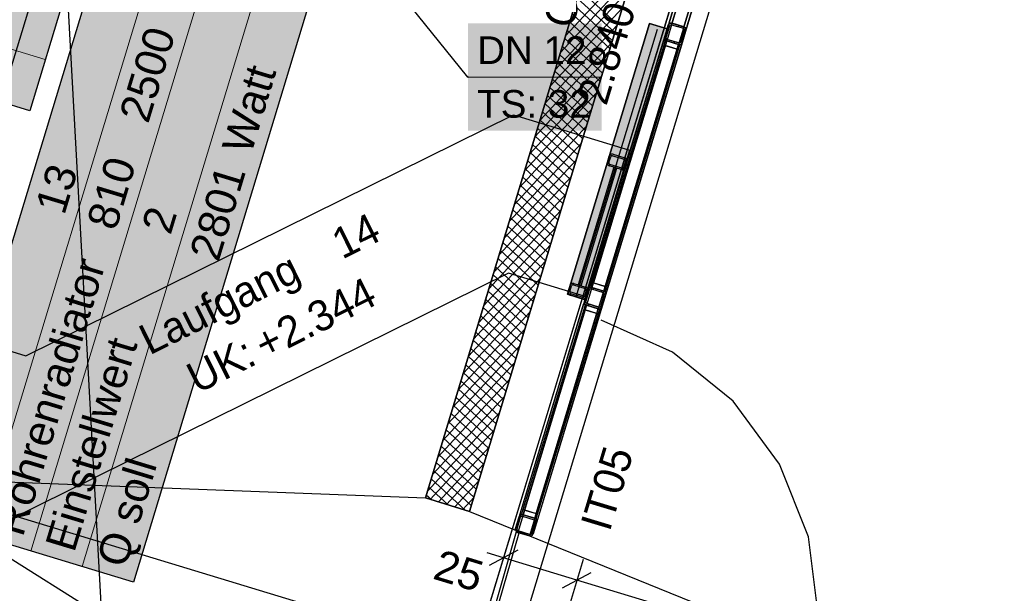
# Model space of a CAD drawing. Extents: x 199 to 1388, y 138 to 979.
# Tile 101 of 155: x 677 to 741, y 646 to 683. Entities that reach past the tile are written whole.
import ezdxf
from ezdxf.lldxf.tags import DXFTag

# ---------------------------------------------------------------- set-up
doc = ezdxf.new("R2010")
doc.units = 0
for name, color, linetype, lineweight, true_color in [('01AFU Allgemein Bemaßung-A07ET47HDI', 7, 'Continuous', 25, 0x848484), ('20 Bodenaufbau - Gefällelinien', 7, 'Continuous', 25, 0x848484), ('20 Dach Stb-Decke-A07ET47IDI', 7, 'Continuous', 25, 0x848484), ('20 Gitter Laufgänge-A07ET47XDI', 7, 'Continuous', 25, 0x848484), ('20 Gitterwände - Beschriftung-A07ET47UDI', 7, 'Continuous', 25, 0x848484), ('20 Gitterwände-A07ET47DDI', 7, 'Continuous', 25, 0x848484), ('20 Innenwände-A07ET47KDI', 7, 'Continuous', 25, 0x848484), ('20 Platzbedarf Schieber', 7, 'Continuous', 25, 0x848484), ('20 Schieber', 7, 'Continuous', 25, 0x848484), ('20 Türen Gitterwände - NR', 7, 'Continuous', 25, 0x848484), ('70 Bodenabläufe+Rinnen', 7, 'Continuous', 25, 0x848484), ('A-0', 7, 'Continuous', 25, 0x848484), ('H_Heizkoerperbeschriftung', 9, 'Continuous', 25, 0x808080), ('UPO_Loop2', 140, 'Continuous', 30, 0x00bfff)]:
    doc.layers.add(name, color=color, linetype=linetype, lineweight=lineweight, true_color=true_color)
doc.layers.add('02 Raster Gebäude-A07ET47NDI', color=7, linetype='Continuous', lineweight=25)
doc.layers.add('H_Text', color=7, linetype='Continuous', lineweight=25)
doc.styles.get("Standard").update_dxf_attribs({"font": 'arial.ttf'})
tags = doc.linetypes.add('Raster-A07ET47ODI', pattern=[0.2, 0.1, -0.05, 0, -0.05]).pattern_tags.tags
tags[10:11] = [DXFTag(74, 4), DXFTag(75, 0), DXFTag(340, '0'), DXFTag(46, 1.0), DXFTag(50, 0.0), DXFTag(44, 0.0), DXFTag(45, 0.0)]
tags[8:9] = [DXFTag(74, 4), DXFTag(75, 0), DXFTag(340, '0'), DXFTag(46, 1.0), DXFTag(50, 0.0), DXFTag(44, 0.0), DXFTag(45, 0.0)]
tags[6:7] = [DXFTag(74, 4), DXFTag(75, 0), DXFTag(340, '0'), DXFTag(46, 1.0), DXFTag(50, 0.0), DXFTag(44, 0.0), DXFTag(45, 0.0)]
tags[4:5] = [DXFTag(74, 4), DXFTag(75, 0), DXFTag(340, '0'), DXFTag(46, 1.0), DXFTag(50, 0.0), DXFTag(44, 0.0), DXFTag(45, 0.0)]
tags = doc.linetypes.add('Strichlinie', pattern=[0.75, 0.5, -0.25]).pattern_tags.tags
tags[6:7] = [DXFTag(74, 4), DXFTag(75, 0), DXFTag(340, '0'), DXFTag(46, 1.0), DXFTag(50, 0.0), DXFTag(44, 0.0), DXFTag(45, 0.0)]
tags[4:5] = [DXFTag(74, 4), DXFTag(75, 0), DXFTag(340, '0'), DXFTag(46, 1.0), DXFTag(50, 0.0), DXFTag(44, 0.0), DXFTag(45, 0.0)]
tags = doc.linetypes.add('Strichlinie eng-A07ET47GDI', pattern=[0.115, 0.075, -0.04]).pattern_tags.tags
tags[6:7] = [DXFTag(74, 4), DXFTag(75, 0), DXFTag(340, '0'), DXFTag(46, 1.0), DXFTag(50, 0.0), DXFTag(44, 0.0), DXFTag(45, 0.0)]
tags[4:5] = [DXFTag(74, 4), DXFTag(75, 0), DXFTag(340, '0'), DXFTag(46, 1.0), DXFTag(50, 0.0), DXFTag(44, 0.0), DXFTag(45, 0.0)]
tags = doc.linetypes.add('Strichlinie_ eng', pattern=[0.115, 0.075, -0.04]).pattern_tags.tags
tags[6:7] = [DXFTag(74, 4), DXFTag(75, 0), DXFTag(340, '0'), DXFTag(46, 1.0), DXFTag(50, 0.0), DXFTag(44, 0.0), DXFTag(45, 0.0)]
tags[4:5] = [DXFTag(74, 4), DXFTag(75, 0), DXFTag(340, '0'), DXFTag(46, 1.0), DXFTag(50, 0.0), DXFTag(44, 0.0), DXFTag(45, 0.0)]
tags = doc.linetypes.add('Strichpunktx2', pattern=[2, 1, -0.5, 0, -0.5]).pattern_tags.tags
tags[10:11] = [DXFTag(74, 4), DXFTag(75, 0), DXFTag(340, '0'), DXFTag(46, 1.0), DXFTag(50, 0.0), DXFTag(44, 0.0), DXFTag(45, 0.0)]
tags[8:9] = [DXFTag(74, 4), DXFTag(75, 0), DXFTag(340, '0'), DXFTag(46, 1.0), DXFTag(50, 0.0), DXFTag(44, 0.0), DXFTag(45, 0.0)]
tags[6:7] = [DXFTag(74, 4), DXFTag(75, 0), DXFTag(340, '0'), DXFTag(46, 1.0), DXFTag(50, 0.0), DXFTag(44, 0.0), DXFTag(45, 0.0)]
tags[4:5] = [DXFTag(74, 4), DXFTag(75, 0), DXFTag(340, '0'), DXFTag(46, 1.0), DXFTag(50, 0.0), DXFTag(44, 0.0), DXFTag(45, 0.0)]
tags = doc.linetypes.add('Öffnungslinie Tür Fenster-A07ET47JDI', pattern=[0.115, 0.075, -0.04]).pattern_tags.tags
tags[6:7] = [DXFTag(74, 4), DXFTag(75, 0), DXFTag(340, '0'), DXFTag(46, 1.0), DXFTag(50, 0.0), DXFTag(44, 0.0), DXFTag(45, 0.0)]
tags[4:5] = [DXFTag(74, 4), DXFTag(75, 0), DXFTag(340, '0'), DXFTag(46, 1.0), DXFTag(50, 0.0), DXFTag(44, 0.0), DXFTag(45, 0.0)]

# ---------------------------------------------------------------- blocks, each defined once
blk = doc.blocks.new('Referenz-A07ET47ZDI', base_point=(226.995, 158.1))
at = {"layer": '01AFU Allgemein Bemaßung-A07ET47HDI'}
for p, q in [((708.743, 649.168), (707.755, 645.908)), ((708.335, 647.822), (707.259, 648.149)), ((709.271, 648.322), (707.4, 647.322)), ((713.12, 646.371), (708.335, 647.822)), ((713.528, 647.717), (712.54, 644.457)), ((712.185, 645.871), (714.056, 646.872)), ((772.445, 628.386), (713.12, 646.371))]:
    blk.add_line(p, q, dxfattribs=at)
at = {"layer": '02 Raster Gebäude-A07ET47NDI', "linetype": 'Raster-A07ET47ODI', "ltscale": 56.250004}
for p, q in [((665.259, 952.393), (702.269, 276.272)), ((596.732, 271.128), (753.131, 786.944))]:
    blk.add_line(p, q, dxfattribs=at)
at = {"layer": '20 Bodenaufbau - Gefällelinien'}
for p, q in [((703.248, 651.719), (717.757, 699.567)), ((720.628, 698.697), (706.119, 650.848)), ((706.408, 641.463), (668.13, 653.069)), ((706.119, 650.848), (703.248, 651.719))]:
    blk.add_line(p, q, dxfattribs=at)
at = {"layer": '20 Bodenaufbau - Gefällelinien', "linetype": 'Öffnungslinie Tür Fenster-A07ET47JDI', "ltscale": 56.250004}
for p, q in [((668.13, 653.069), (703.248, 651.719)), ((697.908, 634.11), (668.205, 652.802)), ((706.119, 650.848), (771.242, 624.417))]:
    blk.add_line(p, q, dxfattribs=at)
at = {"layer": '20 Dach Stb-Decke-A07ET47IDI', "linetype": 'Öffnungslinie Tür Fenster-A07ET47JDI', "ltscale": 56.250004}
for p, q in [((687.076, 715.555), (651.096, 596.89)), ((689.375, 585.284), (725.355, 703.949))]:
    blk.add_line(p, q, dxfattribs=at)
at = {"layer": '20 Gitter Laufgänge-A07ET47XDI', "linetype": 'Strichlinie', "ltscale": 56.250004}
for p, q in [((677.204, 660.981), (708.991, 676.687)), ((708.991, 676.687), (716.544, 674.397)), ((716.544, 674.397), (713.65, 664.849)), ((708.664, 666.361), (676.104, 650.274)), ((713.65, 664.849), (708.664, 666.361)), ((671.093, 662.842), (677.204, 660.981))]:
    blk.add_line(p, q, dxfattribs=at)
at = {"layer": '20 Gitterwände-A07ET47DDI', "linetype": 'Strichlinie eng-A07ET47GDI', "ltscale": 56.250004}
for p, q in [((725.489, 703.699), (719.163, 682.839)), ((725.738, 703.833), (719.354, 682.781)), ((726.504, 703.6), (720.12, 682.548)), ((726.637, 703.351), (720.311, 682.49)), ((719.163, 682.839), (718.778, 681.57)), ((719.354, 682.781), (718.97, 681.512)), ((720.12, 682.548), (719.735, 681.28)), ((720.311, 682.49), (719.927, 681.222)), ((718.778, 681.57), (713.556, 664.347)), ((718.97, 681.512), (713.747, 664.289)), ((719.735, 681.28), (714.513, 664.056)), ((719.927, 681.222), (714.704, 663.998)), ((713.556, 664.347), (713.359, 663.699)), ((713.747, 664.289), (713.551, 663.641)), ((713.359, 663.699), (709.123, 649.73)), ((713.551, 663.641), (709.257, 649.481)), ((714.513, 664.056), (714.316, 663.409)), ((714.704, 663.998), (714.508, 663.351)), ((714.316, 663.409), (710.022, 649.249)), ((714.508, 663.351), (710.272, 649.382)), ((709.123, 649.73), (709.12, 649.627)), ((709.12, 649.627), (709.169, 649.535)), ((709.169, 649.535), (709.257, 649.481)), ((709.257, 649.481), (710.022, 649.249)), ((710.217, 649.294), (710.272, 649.382)), ((710.022, 649.249), (710.126, 649.245)), ((710.126, 649.245), (710.217, 649.294))]:
    blk.add_line(p, q, dxfattribs=at)
at = {"layer": '20 Gitterwände-A07ET47DDI'}
for p, q in [((719.163, 682.839), (725.198, 702.742)), ((719.354, 682.781), (725.39, 702.684)), ((720.12, 682.548), (726.155, 702.452)), ((720.311, 682.49), (726.347, 702.394)), ((719.475, 683.867), (719.127, 682.718)), ((720.275, 682.37), (720.623, 683.518)), ((719.127, 682.718), (719.163, 682.839)), ((719.127, 682.718), (719.152, 682.711)), ((719.127, 682.718), (720.275, 682.37)), ((719.152, 682.711), (719.222, 682.689)), ((719.222, 682.689), (719.318, 682.66)), ((719.318, 682.66), (719.354, 682.781)), ((718.836, 681.761), (719.069, 682.527)), ((718.932, 681.732), (719.164, 682.498)), ((719.069, 682.527), (719.123, 682.615)), ((719.123, 682.615), (719.214, 682.664)), ((719.164, 682.498), (719.192, 682.542)), ((719.192, 682.542), (719.237, 682.566)), ((719.214, 682.664), (719.318, 682.66)), ((719.237, 682.566), (719.289, 682.565)), ((719.289, 682.565), (720.054, 682.332)), ((719.318, 682.66), (720.084, 682.428)), ((719.801, 682.514), (719.726, 682.432)), ((719.889, 681.442), (720.121, 682.208)), ((719.985, 681.413), (720.217, 682.179)), ((720.054, 682.332), (720.098, 682.305)), ((720.219, 682.229), (720.083, 682.082)), ((720.084, 682.428), (720.12, 682.548)), ((720.084, 682.428), (720.179, 682.399)), ((720.084, 682.428), (720.171, 682.373)), ((720.098, 682.305), (720.123, 682.259)), ((720.121, 682.208), (720.123, 682.259)), ((720.171, 682.373), (720.22, 682.282)), ((720.179, 682.399), (720.249, 682.378)), ((720.217, 682.179), (720.22, 682.282)), ((720.249, 682.378), (720.275, 682.37)), ((720.275, 682.37), (720.311, 682.49)), ((713.904, 665.495), (718.778, 681.57)), ((714.095, 665.437), (718.97, 681.512)), ((718.804, 681.562), (718.778, 681.57)), ((718.874, 681.541), (718.781, 681.235)), ((718.874, 681.541), (718.804, 681.562)), ((718.833, 681.658), (718.836, 681.761)), ((718.833, 681.658), (718.882, 681.567)), ((719.831, 681.251), (718.874, 681.541)), ((718.97, 681.512), (718.874, 681.541)), ((718.882, 681.567), (718.97, 681.512)), ((718.978, 681.621), (718.911, 681.548)), ((718.93, 681.681), (718.932, 681.732)), ((718.93, 681.681), (718.955, 681.635)), ((718.955, 681.635), (718.999, 681.608)), ((718.97, 681.512), (719.735, 681.28)), ((718.999, 681.608), (719.764, 681.375)), ((719.504, 681.454), (719.429, 681.373)), ((719.862, 681.398), (719.889, 681.442)), ((719.93, 681.325), (719.985, 681.413)), ((718.781, 681.235), (714.092, 665.772)), ((718.877, 681.206), (714.188, 665.743)), ((714.188, 665.743), (718.877, 681.206)), ((714.861, 665.205), (719.735, 681.28)), ((719.642, 680.974), (714.954, 665.511)), ((714.954, 665.511), (719.642, 680.974)), ((715.049, 665.482), (719.738, 680.944)), ((715.052, 665.147), (719.927, 681.222)), ((718.781, 681.235), (719.738, 680.944)), ((718.877, 681.206), (718.781, 681.235)), ((719.642, 680.974), (718.877, 681.206)), ((719.738, 680.944), (719.642, 680.974)), ((719.831, 681.251), (719.735, 681.28)), ((719.735, 681.28), (719.839, 681.276)), ((719.738, 680.944), (719.831, 681.251)), ((719.764, 681.375), (719.816, 681.374)), ((719.816, 681.374), (719.862, 681.398)), ((719.901, 681.229), (719.831, 681.251)), ((719.839, 681.276), (719.93, 681.325)), ((719.927, 681.222), (719.901, 681.229)), ((713.846, 665.304), (713.9, 665.392)), ((713.9, 665.392), (713.992, 665.44)), ((713.904, 665.495), (713.93, 665.487)), ((713.93, 665.487), (714, 665.466)), ((713.992, 665.44), (714.095, 665.437)), ((714.092, 665.772), (714, 665.466)), ((714, 665.466), (714.095, 665.437)), ((714, 665.466), (714.957, 665.176)), ((715.049, 665.482), (714.092, 665.772)), ((714.092, 665.772), (714.188, 665.743)), ((714.095, 665.437), (714.861, 665.205)), ((714.221, 665.399), (714.146, 665.317)), ((714.188, 665.743), (714.954, 665.511)), ((714.954, 665.511), (715.049, 665.482)), ((714.957, 665.176), (715.049, 665.482)), ((713.614, 664.538), (713.846, 665.304)), ((713.861, 665.007), (713.705, 664.839)), ((713.709, 664.509), (713.942, 665.275)), ((713.942, 665.275), (713.969, 665.319)), ((713.969, 665.319), (714.015, 665.343)), ((714.015, 665.343), (714.066, 665.341)), ((714.066, 665.341), (714.832, 665.109)), ((714.666, 664.219), (714.898, 664.984)), ((714.753, 665.238), (714.678, 665.156)), ((714.762, 664.19), (714.994, 664.955)), ((714.832, 665.109), (714.876, 665.082)), ((714.861, 665.205), (714.949, 665.15)), ((714.861, 665.205), (714.957, 665.176)), ((714.876, 665.082), (714.9, 665.036)), ((714.898, 664.984), (714.9, 665.036)), ((714.949, 665.15), (714.998, 665.059)), ((714.957, 665.176), (715.027, 665.155)), ((714.994, 664.955), (714.998, 665.059)), ((715.027, 665.155), (715.052, 665.147)), ((713.359, 663.699), (713.556, 664.347)), ((713.551, 663.641), (713.747, 664.289)), ((713.581, 664.339), (713.556, 664.347)), ((713.651, 664.318), (713.558, 664.011)), ((713.651, 664.318), (713.581, 664.339)), ((713.61, 664.435), (713.614, 664.538)), ((713.61, 664.435), (713.659, 664.343)), ((714.608, 664.027), (713.651, 664.318)), ((713.747, 664.289), (713.651, 664.318)), ((713.659, 664.343), (713.747, 664.289)), ((713.708, 664.457), (713.709, 664.509)), ((713.708, 664.457), (713.732, 664.412)), ((713.732, 664.412), (713.776, 664.384)), ((713.747, 664.289), (714.513, 664.056)), ((713.776, 664.384), (714.542, 664.152)), ((713.925, 664.339), (713.849, 664.258)), ((714.542, 664.152), (714.593, 664.15)), ((714.593, 664.15), (714.639, 664.175)), ((714.616, 664.053), (714.707, 664.102)), ((714.639, 664.175), (714.666, 664.219)), ((714.707, 664.102), (714.762, 664.19)), ((709.414, 650.687), (713.359, 663.699)), ((713.558, 664.011), (709.602, 650.964)), ((709.605, 650.629), (713.551, 663.641)), ((709.698, 650.935), (713.654, 663.982)), ((713.654, 663.982), (709.698, 650.935)), ((714.42, 663.75), (710.463, 650.703)), ((710.463, 650.703), (714.42, 663.75)), ((710.559, 650.674), (714.515, 663.721)), ((713.654, 663.982), (713.558, 664.011)), ((713.558, 664.011), (714.515, 663.721)), ((714.42, 663.75), (713.654, 663.982)), ((714.316, 663.409), (714.513, 664.056)), ((714.515, 663.721), (714.42, 663.75)), ((714.508, 663.351), (714.704, 663.998)), ((714.513, 664.056), (714.616, 664.053)), ((714.608, 664.027), (714.513, 664.056)), ((714.515, 663.721), (714.608, 664.027)), ((714.678, 664.006), (714.608, 664.027)), ((714.704, 663.998), (714.678, 664.006)), ((710.371, 650.397), (714.316, 663.409)), ((710.562, 650.339), (714.508, 663.351)), ((709.41, 650.584), (709.502, 650.633)), ((709.414, 650.687), (709.439, 650.679)), ((709.439, 650.679), (709.509, 650.658)), ((709.502, 650.633), (709.605, 650.629)), ((709.602, 650.964), (709.509, 650.658)), ((709.509, 650.658), (710.466, 650.368)), ((709.509, 650.658), (709.605, 650.629)), ((709.602, 650.964), (709.698, 650.935)), ((710.559, 650.674), (709.602, 650.964)), ((709.605, 650.629), (710.371, 650.397)), ((709.698, 650.935), (710.463, 650.703)), ((710.463, 650.703), (710.559, 650.674)), ((710.466, 650.368), (710.559, 650.674)), ((709.123, 649.73), (709.356, 650.496)), ((709.219, 649.701), (709.451, 650.467)), ((709.356, 650.496), (709.41, 650.584)), ((709.451, 650.467), (709.479, 650.511)), ((709.479, 650.511), (709.524, 650.535)), ((709.524, 650.535), (709.576, 650.533)), ((709.576, 650.533), (710.342, 650.301)), ((710.176, 649.411), (710.408, 650.177)), ((710.272, 649.382), (710.504, 650.148)), ((710.342, 650.301), (710.386, 650.274)), ((710.371, 650.397), (710.466, 650.368)), ((710.371, 650.397), (710.459, 650.342)), ((710.386, 650.274), (710.41, 650.228)), ((710.408, 650.177), (710.41, 650.228)), ((710.488, 650.287), (710.409, 650.201)), ((710.459, 650.342), (710.507, 650.251)), ((710.466, 650.368), (710.536, 650.347)), ((710.504, 650.148), (710.507, 650.251)), ((710.536, 650.347), (710.562, 650.339)), ((709.161, 649.508), (707.502, 643.743)), ((707.694, 643.687), (709.353, 649.453)), ((709.12, 649.627), (709.123, 649.73)), ((709.12, 649.627), (709.169, 649.535)), ((709.353, 649.453), (709.161, 649.508)), ((709.169, 649.535), (709.257, 649.481)), ((709.217, 649.649), (709.219, 649.701)), ((709.217, 649.649), (709.242, 649.604)), ((709.242, 649.604), (709.286, 649.576)), ((709.257, 649.481), (710.022, 649.249)), ((709.286, 649.576), (710.051, 649.344)), ((709.714, 649.447), (709.639, 649.365)), ((710.051, 649.344), (710.103, 649.343)), ((710.103, 649.343), (710.149, 649.367)), ((710.149, 649.367), (710.176, 649.411)), ((710.217, 649.294), (710.272, 649.382)), ((710.022, 649.249), (710.126, 649.245)), ((710.126, 649.245), (710.217, 649.294))]:
    blk.add_line(p, q, dxfattribs=at)
at = {"layer": '20 Gitterwände-A07ET47DDI', "linetype": 'Strichlinie', "ltscale": 56.250004}
for p, q in [((719.339, 661.231), (714.691, 663.316)), ((723.305, 658.033), (719.339, 661.231)), ((726.329, 653.932), (723.305, 658.033)), ((728.211, 649.197), (726.329, 653.932)), ((728.828, 644.14), (728.211, 649.197))]:
    blk.add_line(p, q, dxfattribs=at)
at = {"layer": '20 Innenwände-A07ET47KDI', "linetype": 'Strichlinie_ eng', "ltscale": 40.625}
blk.add_line((725.355, 703.949), (684.045, 567.708), dxfattribs=at)
at = {"layer": '20 Platzbedarf Schieber', "linetype": 'Strichlinie eng-A07ET47GDI', "ltscale": 56.250004}
for p, q in [((712.497, 664.993), (717.847, 682.636)), ((718.996, 682.287), (713.646, 664.644)), ((717.847, 682.636), (718.996, 682.287)), ((713.646, 664.644), (712.497, 664.993))]:
    blk.add_line(p, q, dxfattribs=at)
at = {"layer": '20 Platzbedarf Schieber'}
for points in [[(717.847, 678.499), (716.593, 678.499), (717.847, 682.636)], [(718.996, 682.287), (717.847, 682.287), (717.847, 682.636)], [(717.847, 678.499), (718.996, 682.287), (717.847, 682.287)], [(714.9, 668.781), (713.646, 668.781), (717.847, 678.499)], [(713.646, 668.781), (717.847, 678.499), (716.593, 678.499)], [(713.646, 664.993), (712.497, 664.993), (713.646, 668.781)], [(713.646, 664.644), (714.9, 668.781), (713.646, 668.781)], [(713.646, 664.644), (713.646, 664.993), (712.497, 664.993)]]:
    blk.add_solid(points, dxfattribs=at)
at = {"layer": '20 Schieber', "linetype": 'Strichpunktx2', "ltscale": 56.250004}
for p, q in [((713.071, 664.819), (718.361, 682.263)), ((713.188, 665.201), (715.712, 673.527))]:
    blk.add_line(p, q, dxfattribs=at)
at = {"layer": '20 Schieber'}
for p, q in [((712.497, 664.993), (715.254, 674.084)), ((713.646, 664.645), (716.402, 673.736)), ((715.109, 673.605), (715.225, 673.988)), ((715.205, 673.576), (715.321, 673.959)), ((715.234, 674.013), (715.225, 673.988)), ((715.247, 674.036), (715.234, 674.013)), ((715.262, 674.057), (715.247, 674.036)), ((715.254, 674.084), (716.402, 673.736)), ((715.28, 674.076), (715.262, 674.057)), ((715.3, 674.093), (715.28, 674.076)), ((715.322, 674.107), (715.3, 674.093)), ((715.325, 673.971), (715.321, 673.959)), ((715.346, 674.117), (715.322, 674.107)), ((715.331, 673.983), (715.325, 673.971)), ((715.339, 673.994), (715.331, 673.983)), ((715.348, 674.003), (715.339, 673.994)), ((715.371, 674.125), (715.346, 674.117)), ((715.358, 674.012), (715.348, 674.003)), ((715.369, 674.018), (715.358, 674.012)), ((715.381, 674.024), (715.369, 674.018)), ((715.397, 674.129), (715.371, 674.125)), ((715.394, 674.028), (715.381, 674.024)), ((715.407, 674.03), (715.394, 674.028)), ((715.423, 674.13), (715.397, 674.129)), ((715.42, 674.03), (715.407, 674.03)), ((715.433, 674.029), (715.42, 674.03)), ((715.449, 674.128), (715.423, 674.13)), ((715.445, 674.026), (715.433, 674.029)), ((715.445, 674.026), (716.211, 673.794)), ((715.474, 674.122), (715.449, 674.128)), ((715.474, 674.122), (716.24, 673.889)), ((716.223, 673.789), (716.211, 673.794)), ((716.235, 673.783), (716.223, 673.789)), ((716.245, 673.775), (716.235, 673.783)), ((716.265, 673.88), (716.24, 673.889)), ((716.255, 673.766), (716.245, 673.775)), ((716.263, 673.756), (716.255, 673.766)), ((716.27, 673.745), (716.263, 673.756)), ((716.288, 673.868), (716.265, 673.88)), ((716.276, 673.733), (716.27, 673.745)), ((716.279, 673.721), (716.276, 673.733)), ((716.282, 673.708), (716.279, 673.721)), ((716.282, 673.695), (716.282, 673.708)), ((716.309, 673.853), (716.288, 673.868)), ((716.328, 673.835), (716.309, 673.853)), ((716.345, 673.815), (716.328, 673.835)), ((716.358, 673.792), (716.345, 673.815)), ((716.369, 673.769), (716.358, 673.792)), ((716.377, 673.744), (716.369, 673.769)), ((716.381, 673.718), (716.377, 673.744)), ((716.382, 673.692), (716.381, 673.718)), ((715.103, 673.58), (715.1, 673.554)), ((715.1, 673.554), (715.101, 673.528)), ((715.101, 673.528), (715.106, 673.502)), ((715.109, 673.605), (715.103, 673.58)), ((715.106, 673.502), (715.113, 673.477)), ((715.113, 673.477), (715.124, 673.453)), ((715.124, 673.453), (715.138, 673.431)), ((715.138, 673.431), (715.154, 673.411)), ((715.154, 673.411), (715.173, 673.393)), ((715.173, 673.393), (715.195, 673.378)), ((715.195, 673.378), (715.218, 673.365)), ((715.202, 673.564), (715.2, 673.551)), ((715.2, 673.551), (715.201, 673.538)), ((715.201, 673.538), (715.203, 673.525)), ((715.205, 673.576), (715.202, 673.564)), ((715.203, 673.525), (715.207, 673.512)), ((715.207, 673.512), (715.212, 673.5)), ((715.212, 673.5), (715.219, 673.489)), ((715.218, 673.365), (715.242, 673.356)), ((715.219, 673.489), (715.227, 673.479)), ((715.227, 673.479), (715.237, 673.47)), ((715.237, 673.47), (715.248, 673.463)), ((716.008, 673.124), (715.242, 673.356)), ((715.248, 673.463), (715.259, 673.456)), ((715.259, 673.456), (715.271, 673.452)), ((716.037, 673.22), (715.271, 673.452)), ((716.008, 673.124), (716.033, 673.118)), ((716.033, 673.118), (716.059, 673.115)), ((716.037, 673.22), (716.05, 673.217)), ((716.05, 673.217), (716.063, 673.215)), ((716.059, 673.115), (716.086, 673.116)), ((716.063, 673.215), (716.076, 673.216)), ((716.076, 673.216), (716.089, 673.218)), ((716.086, 673.116), (716.111, 673.121)), ((716.089, 673.218), (716.101, 673.222)), ((716.101, 673.222), (716.113, 673.227)), ((716.111, 673.121), (716.136, 673.128)), ((716.113, 673.227), (716.124, 673.234)), ((716.124, 673.234), (716.134, 673.242)), ((716.134, 673.242), (716.143, 673.252)), ((716.136, 673.128), (716.16, 673.139)), ((716.143, 673.252), (716.151, 673.262)), ((716.151, 673.262), (716.157, 673.274)), ((716.157, 673.274), (716.162, 673.286)), ((716.16, 673.139), (716.182, 673.153)), ((716.278, 673.669), (716.162, 673.286)), ((716.182, 673.153), (716.203, 673.169)), ((716.203, 673.169), (716.221, 673.188)), ((716.221, 673.188), (716.236, 673.21)), ((716.236, 673.21), (716.248, 673.233)), ((716.248, 673.233), (716.257, 673.257)), ((716.373, 673.64), (716.257, 673.257)), ((716.278, 673.669), (716.281, 673.682)), ((716.281, 673.682), (716.282, 673.695)), ((716.373, 673.64), (716.379, 673.666)), ((716.379, 673.666), (716.382, 673.692)), ((712.555, 665.184), (712.671, 665.567)), ((712.651, 665.155), (712.767, 665.538)), ((712.681, 665.591), (712.671, 665.567)), ((712.693, 665.614), (712.681, 665.591)), ((712.708, 665.636), (712.693, 665.614)), ((712.726, 665.655), (712.708, 665.636)), ((712.746, 665.671), (712.726, 665.655)), ((712.768, 665.685), (712.746, 665.671)), ((712.772, 665.55), (712.767, 665.538)), ((712.792, 665.696), (712.768, 665.685)), ((712.778, 665.562), (712.772, 665.55)), ((712.785, 665.572), (712.778, 665.562)), ((712.794, 665.582), (712.785, 665.572)), ((712.817, 665.704), (712.792, 665.696)), ((712.805, 665.59), (712.794, 665.582)), ((712.816, 665.597), (712.805, 665.59)), ((712.828, 665.602), (712.816, 665.597)), ((712.843, 665.708), (712.817, 665.704)), ((712.84, 665.606), (712.828, 665.602)), ((712.853, 665.608), (712.84, 665.606)), ((712.869, 665.709), (712.843, 665.708)), ((712.866, 665.609), (712.853, 665.608)), ((712.879, 665.608), (712.866, 665.609)), ((712.895, 665.706), (712.869, 665.709)), ((712.892, 665.605), (712.879, 665.608)), ((712.892, 665.605), (713.657, 665.372)), ((712.921, 665.7), (712.895, 665.706)), ((712.921, 665.7), (713.686, 665.468)), ((713.67, 665.368), (713.657, 665.372)), ((713.681, 665.362), (713.67, 665.368)), ((713.711, 665.459), (713.686, 665.468)), ((713.734, 665.447), (713.711, 665.459)), ((713.755, 665.431), (713.734, 665.447)), ((713.774, 665.413), (713.755, 665.431)), ((713.791, 665.393), (713.774, 665.413)), ((713.805, 665.371), (713.791, 665.393)), ((713.816, 665.347), (713.805, 665.371)), ((713.646, 664.645), (712.497, 664.993)), ((712.549, 665.159), (712.547, 665.133)), ((712.547, 665.133), (712.548, 665.106)), ((712.548, 665.106), (712.552, 665.081)), ((712.555, 665.184), (712.549, 665.159)), ((712.552, 665.081), (712.56, 665.056)), ((712.56, 665.056), (712.57, 665.032)), ((712.57, 665.032), (712.584, 665.01)), ((712.584, 665.01), (712.601, 664.989)), ((712.601, 664.989), (712.62, 664.971)), ((712.62, 664.971), (712.641, 664.956)), ((712.641, 664.956), (712.664, 664.944)), ((712.648, 665.142), (712.647, 665.129)), ((712.647, 665.129), (712.647, 665.116)), ((712.647, 665.116), (712.649, 665.103)), ((712.651, 665.155), (712.648, 665.142)), ((712.649, 665.103), (712.653, 665.091)), ((712.653, 665.091), (712.659, 665.079)), ((712.659, 665.079), (712.665, 665.068)), ((712.664, 664.944), (712.689, 664.935)), ((712.665, 665.068), (712.674, 665.058)), ((712.674, 665.058), (712.683, 665.049)), ((712.683, 665.049), (712.694, 665.041)), ((713.454, 664.703), (712.689, 664.935)), ((712.694, 665.041), (712.705, 665.035)), ((712.705, 665.035), (712.718, 665.03)), ((713.483, 664.798), (712.718, 665.03)), ((713.483, 664.798), (713.496, 664.795)), ((713.496, 664.795), (713.509, 664.794)), ((713.509, 664.794), (713.522, 664.794)), ((713.522, 664.794), (713.535, 664.797)), ((713.535, 664.797), (713.548, 664.8)), ((713.548, 664.8), (713.559, 664.806)), ((713.559, 664.806), (713.571, 664.813)), ((713.571, 664.813), (713.581, 664.821)), ((713.581, 664.821), (713.59, 664.831)), ((713.59, 664.831), (713.597, 664.841)), ((713.597, 664.841), (713.603, 664.853)), ((713.603, 664.853), (713.608, 664.865)), ((713.607, 664.718), (713.629, 664.731)), ((713.724, 665.248), (713.608, 664.865)), ((713.629, 664.731), (713.649, 664.748)), ((713.649, 664.748), (713.667, 664.767)), ((713.667, 664.767), (713.682, 664.788)), ((713.692, 665.354), (713.681, 665.362)), ((713.682, 664.788), (713.694, 664.811)), ((713.701, 665.345), (713.692, 665.354)), ((713.694, 664.811), (713.704, 664.836)), ((713.71, 665.335), (713.701, 665.345)), ((713.82, 665.219), (713.704, 664.836)), ((713.717, 665.324), (713.71, 665.335)), ((713.722, 665.312), (713.717, 665.324)), ((713.726, 665.299), (713.722, 665.312)), ((713.724, 665.248), (713.727, 665.26)), ((713.728, 665.287), (713.726, 665.299)), ((713.727, 665.26), (713.728, 665.273)), ((713.728, 665.273), (713.728, 665.287)), ((713.823, 665.322), (713.816, 665.347)), ((713.82, 665.219), (713.826, 665.244)), ((713.827, 665.296), (713.823, 665.322)), ((713.826, 665.244), (713.828, 665.27)), ((713.828, 665.27), (713.827, 665.296)), ((713.454, 664.703), (713.48, 664.697)), ((713.48, 664.697), (713.506, 664.694)), ((713.506, 664.694), (713.532, 664.695)), ((713.532, 664.695), (713.558, 664.699)), ((713.558, 664.699), (713.583, 664.707)), ((713.583, 664.707), (713.607, 664.718))]:
    blk.add_line(p, q, dxfattribs=at)
at = {"layer": '20 Schieber', "linetype": 'Strichlinie eng-A07ET47GDI', "ltscale": 56.250004}
for p, q in [((715.529, 673.269), (713.208, 665.613)), ((713.399, 665.555), (715.721, 673.211)), ((715.721, 673.211), (715.529, 673.269)), ((713.208, 665.613), (713.399, 665.555))]:
    blk.add_line(p, q, dxfattribs=at)
at = {"layer": '20 Schieber', "linetype": 'ByBlock', "ltscale": 56.250004}
for p, q in [((715.109, 673.605), (715.109, 673.605)), ((715.205, 673.576), (715.205, 673.576)), ((712.555, 665.184), (712.555, 665.184)), ((712.651, 665.155), (712.651, 665.155))]:
    blk.add_line(p, q, dxfattribs=at)
at = {"layer": '70 Bodenabläufe+Rinnen'}
for p, q in [((703.248, 651.719), (717.757, 699.567)), ((720.628, 698.697), (706.119, 650.848)), ((717.054, 686.91), (712.383, 681.845)), ((716.721, 685.811), (712.05, 680.746)), ((716.387, 684.712), (711.716, 679.647)), ((715.746, 682.598), (713.296, 684.857)), ((715.585, 682.067), (713.135, 684.326)), ((716.054, 683.613), (711.383, 678.548)), ((715.424, 681.535), (712.974, 683.794)), ((715.102, 680.472), (712.652, 682.731)), ((715.263, 681.004), (712.813, 683.263)), ((715.721, 682.514), (711.05, 677.449)), ((714.94, 679.941), (712.491, 682.2)), ((715.388, 681.415), (710.717, 676.35)), ((714.779, 679.409), (712.329, 681.668)), ((714.618, 678.878), (712.168, 681.137)), ((715.054, 680.316), (710.383, 675.251)), ((714.457, 678.346), (712.007, 680.605)), ((714.135, 677.283), (711.685, 679.542)), ((714.296, 677.815), (711.846, 680.074)), ((714.721, 679.217), (710.05, 674.152)), ((713.973, 676.752), (711.523, 679.011)), ((713.812, 676.22), (711.362, 678.479)), ((714.388, 678.118), (709.717, 673.053)), ((713.651, 675.689), (711.201, 677.948)), ((714.055, 677.019), (709.384, 671.954)), ((713.49, 675.157), (711.04, 677.416)), ((713.168, 674.094), (710.718, 676.353)), ((713.329, 674.626), (710.879, 676.885)), ((713.721, 675.92), (709.05, 670.855)), ((713.006, 673.563), (710.556, 675.822)), ((712.845, 673.031), (710.395, 675.29)), ((713.388, 674.821), (708.717, 669.756)), ((712.684, 672.5), (710.234, 674.759)), ((713.055, 673.722), (708.384, 668.657)), ((712.523, 671.968), (710.073, 674.227)), ((712.201, 670.905), (709.751, 673.164)), ((712.362, 671.437), (709.912, 673.696)), ((712.721, 672.623), (708.051, 667.558)), ((712.039, 670.374), (709.589, 672.633)), ((711.878, 669.842), (709.428, 672.101)), ((712.388, 671.524), (707.717, 666.459)), ((711.717, 669.311), (709.267, 671.57)), ((711.395, 668.248), (708.945, 670.507)), ((711.556, 668.779), (709.106, 671.038)), ((712.055, 670.425), (707.384, 665.36)), ((711.233, 667.716), (708.784, 669.975)), ((711.722, 669.326), (707.051, 664.261)), ((711.072, 667.185), (708.622, 669.444)), ((710.911, 666.653), (708.461, 668.912)), ((711.388, 668.227), (706.718, 663.162)), ((710.75, 666.122), (708.3, 668.381)), ((710.428, 665.059), (707.978, 667.318)), ((710.589, 665.59), (708.139, 667.849)), ((711.055, 667.128), (706.384, 662.063)), ((710.266, 664.527), (707.817, 666.786)), ((710.722, 666.029), (706.051, 660.964)), ((710.105, 663.996), (707.655, 666.255)), ((709.944, 663.464), (707.494, 665.723)), ((710.389, 664.93), (705.718, 659.865)), ((709.783, 662.933), (707.333, 665.192)), ((709.461, 661.87), (707.011, 664.129)), ((709.622, 662.401), (707.172, 664.66)), ((710.055, 663.831), (705.385, 658.766)), ((709.299, 661.338), (706.85, 663.597)), ((709.138, 660.807), (706.688, 663.066)), ((709.722, 662.732), (705.051, 657.667)), ((708.977, 660.275), (706.527, 662.534)), ((709.389, 661.633), (704.718, 656.568)), ((708.816, 659.744), (706.366, 662.003)), ((708.494, 658.68), (706.044, 660.939)), ((708.655, 659.212), (706.205, 661.471)), ((709.056, 660.534), (704.385, 655.469)), ((708.332, 658.149), (705.883, 660.408)), ((708.171, 657.617), (705.721, 659.876)), ((708.722, 659.435), (704.052, 654.37)), ((708.01, 657.086), (705.56, 659.345)), ((708.389, 658.336), (703.718, 653.271)), ((707.849, 656.554), (705.399, 658.813)), ((707.527, 655.491), (705.077, 657.75)), ((707.688, 656.023), (705.238, 658.282)), ((708.056, 657.237), (703.385, 652.172)), ((707.365, 654.96), (704.916, 657.219)), ((707.204, 654.428), (704.754, 656.687)), ((707.723, 656.138), (703.56, 651.624)), ((707.043, 653.897), (704.593, 656.156)), ((706.882, 653.365), (704.432, 655.624)), ((707.389, 655.039), (704.092, 651.463)), ((706.56, 652.302), (704.11, 654.561)), ((706.721, 652.834), (704.271, 655.093)), ((706.398, 651.771), (703.949, 654.03)), ((707.056, 653.94), (704.623, 651.302)), ((706.237, 651.239), (703.787, 653.498)), ((705.829, 650.936), (703.626, 652.967)), ((706.723, 652.841), (705.155, 651.14)), ((703.631, 651.603), (703.304, 651.904)), ((704.73, 651.269), (703.465, 652.435)), ((706.119, 650.848), (703.248, 651.719)), ((706.39, 651.742), (705.686, 650.979))]:
    blk.add_line(p, q, dxfattribs=at)
at = {"layer": 'A-0', "linetype": 'Continuous', "ltscale": 312.5}
for p, q in [((717.757, 699.567), (703.248, 651.719)), ((706.119, 650.848), (720.628, 698.697)), ((717.847, 682.636), (712.497, 664.993)), ((713.646, 664.644), (718.996, 682.287)), ((718.996, 682.287), (717.847, 682.636)), ((719.069, 682.527), (718.836, 681.761)), ((718.932, 681.732), (719.164, 682.498)), ((719.123, 682.615), (719.069, 682.527)), ((719.214, 682.664), (719.123, 682.615)), ((719.164, 682.498), (719.192, 682.542)), ((719.192, 682.542), (719.237, 682.566)), ((719.318, 682.66), (719.214, 682.664)), ((719.237, 682.566), (719.289, 682.565)), ((719.289, 682.565), (720.054, 682.332)), ((720.084, 682.428), (719.318, 682.66)), ((720.121, 682.208), (719.889, 681.442)), ((719.985, 681.413), (720.217, 682.179)), ((720.054, 682.332), (720.098, 682.305)), ((720.171, 682.373), (720.084, 682.428)), ((720.098, 682.305), (720.123, 682.259)), ((720.123, 682.259), (720.121, 682.208)), ((720.22, 682.282), (720.171, 682.373)), ((720.217, 682.179), (720.22, 682.282)), ((718.836, 681.761), (718.833, 681.658)), ((718.833, 681.658), (718.882, 681.567)), ((718.882, 681.567), (718.97, 681.512)), ((718.93, 681.681), (718.932, 681.732)), ((718.955, 681.635), (718.93, 681.681)), ((718.999, 681.608), (718.955, 681.635)), ((718.97, 681.512), (719.735, 681.28)), ((719.764, 681.375), (718.999, 681.608)), ((719.889, 681.442), (719.862, 681.398)), ((719.93, 681.325), (719.985, 681.413)), ((719.735, 681.28), (719.839, 681.276)), ((719.816, 681.374), (719.764, 681.375)), ((719.862, 681.398), (719.816, 681.374)), ((719.839, 681.276), (719.93, 681.325)), ((713.9, 665.392), (713.846, 665.304)), ((713.992, 665.44), (713.9, 665.392)), ((714.095, 665.437), (713.992, 665.44)), ((714.861, 665.205), (714.095, 665.437)), ((712.497, 664.993), (713.646, 664.644)), ((713.846, 665.304), (713.614, 664.538)), ((713.709, 664.509), (713.942, 665.275)), ((713.942, 665.275), (713.969, 665.319)), ((713.969, 665.319), (714.015, 665.343)), ((714.015, 665.343), (714.066, 665.341)), ((714.066, 665.341), (714.832, 665.109)), ((714.898, 664.984), (714.666, 664.219)), ((714.762, 664.19), (714.994, 664.955)), ((714.832, 665.109), (714.876, 665.082)), ((714.949, 665.15), (714.861, 665.205)), ((714.876, 665.082), (714.9, 665.036)), ((714.9, 665.036), (714.898, 664.984)), ((714.998, 665.059), (714.949, 665.15)), ((714.994, 664.955), (714.998, 665.059)), ((713.614, 664.538), (713.61, 664.435)), ((713.61, 664.435), (713.659, 664.343)), ((713.659, 664.343), (713.747, 664.289)), ((713.708, 664.457), (713.709, 664.509)), ((713.732, 664.412), (713.708, 664.457)), ((713.776, 664.384), (713.732, 664.412)), ((713.747, 664.289), (714.513, 664.056)), ((714.542, 664.152), (713.776, 664.384)), ((714.593, 664.15), (714.542, 664.152)), ((714.639, 664.175), (714.593, 664.15)), ((714.616, 664.053), (714.707, 664.102)), ((714.666, 664.219), (714.639, 664.175)), ((714.707, 664.102), (714.762, 664.19)), ((714.513, 664.056), (714.616, 664.053)), ((703.248, 651.719), (706.119, 650.848)), ((709.502, 650.633), (709.41, 650.584)), ((709.605, 650.629), (709.502, 650.633)), ((710.371, 650.397), (709.605, 650.629)), ((709.356, 650.496), (709.123, 649.73)), ((709.219, 649.701), (709.451, 650.467)), ((709.41, 650.584), (709.356, 650.496)), ((709.451, 650.467), (709.479, 650.511)), ((709.479, 650.511), (709.524, 650.535)), ((709.524, 650.535), (709.576, 650.533)), ((709.576, 650.533), (710.342, 650.301)), ((710.408, 650.177), (710.176, 649.411)), ((710.272, 649.382), (710.504, 650.148)), ((710.342, 650.301), (710.386, 650.274)), ((710.459, 650.342), (710.371, 650.397)), ((710.386, 650.274), (710.41, 650.228)), ((710.41, 650.228), (710.408, 650.177)), ((710.507, 650.251), (710.459, 650.342)), ((710.504, 650.148), (710.507, 650.251)), ((709.123, 649.73), (709.12, 649.627)), ((709.12, 649.627), (709.169, 649.535)), ((709.169, 649.535), (709.257, 649.481)), ((709.217, 649.649), (709.219, 649.701)), ((709.242, 649.604), (709.217, 649.649)), ((709.286, 649.576), (709.242, 649.604)), ((709.257, 649.481), (710.022, 649.249)), ((710.051, 649.344), (709.286, 649.576)), ((710.103, 649.343), (710.051, 649.344)), ((710.149, 649.367), (710.103, 649.343)), ((710.176, 649.411), (710.149, 649.367)), ((710.217, 649.294), (710.272, 649.382)), ((710.022, 649.249), (710.126, 649.245)), ((710.126, 649.245), (710.217, 649.294))]:
    blk.add_line(p, q, dxfattribs=at)
at = {"layer": '01AFU Allgemein Bemaßung-A07ET47HDI', "linetype": 'ByBlock', "ltscale": 40.625, "insert": (704.226, 648.397), "char_height": 2, "attachment_point": 1, "rotation": 343.13418}
blk.add_mtext('{\\fArial;25}', dxfattribs=at)
at = {"layer": '20 Gitter Laufgänge-A07ET47XDI', "char_height": 2, "attachment_point": 1, "rotation": 26.46725}
for s, insert in [('{\\fCentury Gothic;14}', (696.931, 669.04)), ('{\\fCentury Gothic;Laufgang}', (684.378, 662.791)), ('{\\fCentury Gothic;2.344}', (693.331, 663.198)), ('{\\fCentury Gothic;+}', (691.88, 662.475)), ('{\\fCentury Gothic;UK:}', (687.479, 660.284))]:
    blk.add_mtext(s, dxfattribs=dict(at, insert=insert))
at = {"layer": '20 Gitterwände - Beschriftung-A07ET47UDI', "char_height": 2, "attachment_point": 1, "rotation": 73.127}
for s, insert in [('{\\fCentury Gothic;GW}', (710.86, 682.783)), ('{\\fCentury Gothic;2.840}', (713.119, 677.805))]:
    blk.add_mtext(s, dxfattribs=dict(at, insert=insert))
at = {"layer": '20 Türen Gitterwände - NR', "char_height": 2, "attachment_point": 1, "rotation": 73.18344}
for s, insert in [('{\\fCentury Gothic;05}', (714.044, 652.394)), ('{\\fCentury Gothic;IT}', (713.333, 650.041))]:
    blk.add_mtext(s, dxfattribs=dict(at, insert=insert))

msp = doc.modelspace()

# ---------------------------------------------------------------- linework, layer by layer
at = {"layer": 'H_Heizkoerperbeschriftung', "lineweight": 18}
for p, q in [((637.518, 692.725), (678.473, 680.306)), ((674.179, 649.275), (686.294, 689.225)), ((677.529, 648.259), (689.643, 688.209)), ((680.878, 647.244), (692.993, 687.194))]:
    msp.add_line(p, q, dxfattribs=at)
at = {"layer": 'H_Heizkoerperbeschriftung'}
for p, q in [((670.83, 650.291), (682.945, 690.241)), ((681.52, 690.354), (677.457, 676.956)), ((677.457, 676.956), (636.502, 689.376)), ((696.342, 686.178), (684.227, 646.228)), ((684.227, 646.228), (670.83, 650.291))]:
    msp.add_line(p, q, dxfattribs=at)
at = {"layer": 'H_Heizkoerperbeschriftung', "color": 7, "true_color": 0xffffff}
for points in [[(677.457, 676.956), (681.224, 689.376), (636.502, 689.376)], [(685.459, 650.291), (670.83, 650.291), (696.342, 686.178)], [(670.83, 650.291), (696.342, 686.178), (681.713, 686.178)], [(684.227, 646.228), (685.459, 650.291), (670.83, 650.291)]]:
    msp.add_solid(points, dxfattribs=at)
at = {"layer": 'H_Text'}
for p, q in [((706.015, 679.155), (697.14, 690.108)), ((706.006, 679.157), (706.005, 679.156)), ((706.005, 679.156), (706.005, 679.155)), ((706.005, 679.155), (706.005, 679.154)), ((706.005, 679.154), (706.006, 679.152)), ((706.007, 679.16), (706.006, 679.159)), ((706.006, 679.159), (706.006, 679.157)), ((706.006, 679.152), (706.006, 679.151)), ((706.006, 679.151), (706.007, 679.15)), ((706.008, 679.162), (706.007, 679.161)), ((706.007, 679.161), (706.007, 679.16)), ((706.007, 679.15), (706.007, 679.149)), ((706.007, 679.149), (706.008, 679.148)), ((706.009, 679.163), (706.008, 679.162)), ((706.008, 679.148), (706.009, 679.147)), ((706.01, 679.163), (706.009, 679.163)), ((706.009, 679.147), (706.01, 679.146)), ((706.012, 679.164), (706.01, 679.163)), ((706.01, 679.146), (706.012, 679.146)), ((706.013, 679.164), (706.012, 679.164)), ((706.012, 679.146), (706.013, 679.145)), ((706.014, 679.165), (706.013, 679.164)), ((706.013, 679.145), (706.014, 679.145)), ((706.015, 679.165), (706.014, 679.165)), ((706.014, 679.145), (706.015, 679.145)), ((706.017, 679.165), (706.015, 679.165)), ((706.015, 679.145), (706.017, 679.145)), ((706.018, 679.164), (706.017, 679.165)), ((706.017, 679.145), (706.018, 679.145)), ((706.019, 679.164), (706.018, 679.164)), ((706.018, 679.145), (706.019, 679.146)), ((706.02, 679.163), (706.019, 679.164)), ((706.019, 679.146), (706.02, 679.146)), ((706.021, 679.163), (706.02, 679.163)), ((706.02, 679.146), (706.021, 679.147)), ((706.022, 679.162), (706.021, 679.163)), ((706.021, 679.147), (706.022, 679.148)), ((706.023, 679.161), (706.022, 679.162)), ((706.022, 679.148), (706.023, 679.149)), ((706.024, 679.16), (706.023, 679.161)), ((706.023, 679.149), (706.024, 679.15)), ((706.025, 679.159), (706.024, 679.16)), ((706.024, 679.15), (706.025, 679.151)), ((706.025, 679.157), (706.025, 679.159)), ((706.025, 679.156), (706.025, 679.157)), ((706.025, 679.155), (706.025, 679.156)), ((706.025, 679.154), (706.025, 679.155)), ((706.025, 679.152), (706.025, 679.154)), ((706.025, 679.151), (706.025, 679.152))]:
    msp.add_line(p, q, dxfattribs=at)
at = {"layer": 'H_Text', "lineweight": 18}
msp.add_line((706.015, 679.155), (714.732, 679.155), dxfattribs=at)
at = {"layer": 'H_Text', "color": 7, "true_color": 0xffffff}
for points in [[(706.015, 675.655), (714.732, 675.655), (706.015, 682.655)], [(714.732, 675.655), (706.015, 682.655), (714.732, 682.655)]]:
    msp.add_solid(points, dxfattribs=at)

# ---------------------------------------------------------------- block references
at = {"layer": 'UPO_Loop2', "color": 219, "lineweight": 80, "ltscale": 4000.00006, "true_color": 0x642165}
msp.add_blockref('Referenz-A07ET47ZDI', (226.995, 158.1), dxfattribs=at)

# ---------------------------------------------------------------- texts
at = {"layer": 'H_Heizkoerperbeschriftung', "char_height": 2, "attachment_point": 1, "rotation": 73.13}
for s, insert in [('{\\fArial;2500}', (683.261, 676.639)), ('{\\fArial;Watt}', (689.96, 674.607)), ('{\\fArial;810}', (681.144, 669.656)), ('{\\fArial;13}', (677.794, 670.672)), ('{\\fArial;2801}', (687.842, 667.625)), ('{\\fArial; 2}', (684.493, 668.641)), ('{\\fArial;Röhrenradiator }', (675.09, 649.695)), ('{\\fArial;Einstellwert }', (678.44, 648.68)), ('{\\fArial;Q soll}', (681.789, 647.664))]:
    msp.add_mtext(s, dxfattribs=dict(at, insert=insert))
at = {"layer": 'H_Text', "char_height": 1.8, "attachment_point": 1}
for s, insert in [('{\\fArial;DN 12}', (706.615, 681.805)), ('{\\fArial;TS: 32}', (706.615, 678.305))]:
    msp.add_mtext(s, dxfattribs=dict(at, insert=insert))

doc.saveas('drawing.dxf')
